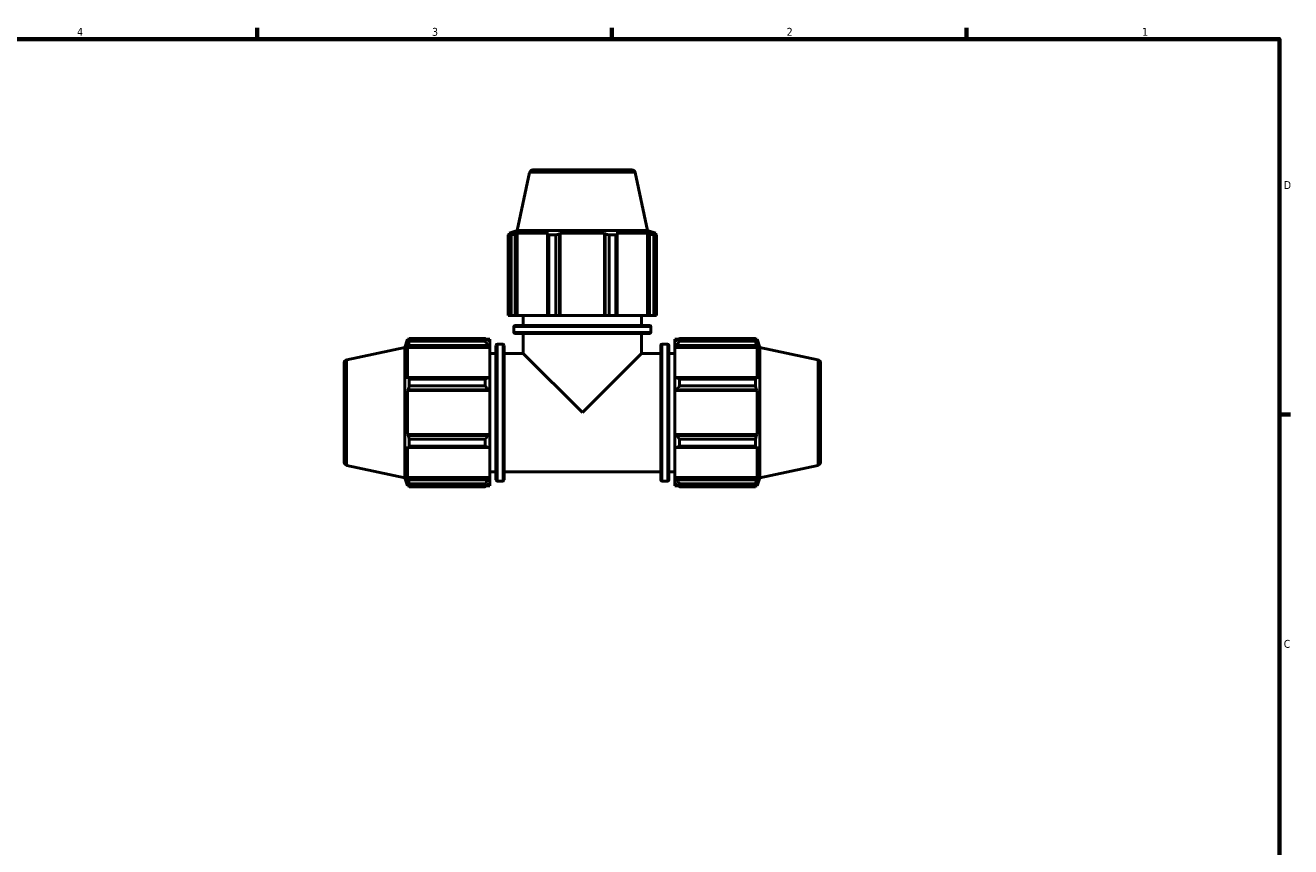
# Model space of a CAD drawing. Header units: inches. Extents: x 0.1 to 62.8, y -23.5 to 44.6.
# Tile 5 of 7: x 18.5 to 33.6, y 11.3 to 21.2. Entities that reach past the tile are written whole.
import ezdxf

# ---------------------------------------------------------------- set-up
doc = ezdxf.new("R2010")
doc.units = ezdxf.units.IN
doc.header["$MEASUREMENT"] = 0
for name, color, linetype, lineweight in [('Border (ANSI)', 7, 'Continuous', 70), ('Visible (ANSI)', 7, 'Continuous', 50), ('Visible Narrow (ANSI)', 7, 'Continuous', 35)]:
    doc.layers.add(name, color=color, linetype=linetype, lineweight=lineweight)
doc.styles.add('Note Text (ANSI)', font='tahoma.ttf')

# ---------------------------------------------------------------- blocks, each defined once
blk = doc.blocks.new('Borders Default Border')
at = {"layer": 'Border (ANSI)'}
for p, q in [((21.25, 21), (21.25, 21.134)), ((25.5, 21), (25.5, 21.134)), ((29.75, 21), (29.75, 21.134)), ((33.5, 16.5), (33.634, 16.5))]:
    blk.add_line(p, q, dxfattribs=at)
at = {"layer": 'Border (ANSI)', "flags": 128}
blk.add_lwpolyline([(0.5, 1), (0.5, 21), (33.5, 21), (33.5, 1), (0.5, 1)], dxfattribs=at)
at = {"layer": 'Border (ANSI)', "color": 5, "true_color": 0x0000ff, "char_height": 0.0945, "attachment_point": 7, "style": 'Note Text (ANSI)'}
for s, insert in [('4', (19.092, 21.04)), ('3', (23.346, 21.038)), ('2', (27.596, 21.04)), ('1', (31.854, 21.04)), ('D', (33.553, 19.203)), ('C', (33.552, 13.701))]:
    blk.add_mtext(s, dxfattribs=dict(at, insert=insert))

msp = doc.modelspace()

# ---------------------------------------------------------------- linework, layer by layer
at = {"layer": 'Visible (ANSI)'}
for p, q in [((24.5547, 19.4328), (25.739, 19.4328)), ((24.5138, 19.3997), (24.3662, 18.7053)), ((25.7799, 19.3997), (25.9275, 18.7053)), ((24.2918, 18.6519), (24.2577, 18.6519)), ((24.2577, 17.6868), (24.2577, 18.6519)), ((24.3662, 18.7053), (24.268, 18.6733)), ((24.3087, 18.6733), (24.268, 18.6733)), ((24.268, 18.6572), (24.268, 18.6733)), ((24.3087, 18.6733), (24.2816, 18.6641)), ((24.2918, 18.6519), (24.2918, 17.6868)), ((24.3422, 18.6641), (24.3673, 18.6733)), ((24.3422, 17.6868), (24.3422, 18.6641)), ((25.9275, 18.7053), (24.3662, 18.7053)), ((24.3673, 17.6868), (24.3673, 18.6733)), ((24.741, 18.6733), (24.3673, 18.6733)), ((24.741, 18.6733), (24.728, 18.6641)), ((24.728, 18.6641), (24.728, 17.6868)), ((24.8269, 18.6519), (24.7444, 18.6519)), ((24.7444, 17.6868), (24.7444, 18.6519)), ((24.8269, 18.6519), (24.8269, 17.6868)), ((24.8741, 18.6641), (24.8826, 18.6733)), ((24.8741, 17.6868), (24.8741, 18.6641)), ((24.8826, 17.6868), (24.8826, 18.6733)), ((25.4111, 18.6733), (24.8826, 18.6733)), ((25.4111, 17.6868), (25.4111, 18.6733)), ((25.4111, 18.6733), (25.4197, 18.6641)), ((25.4197, 18.6641), (25.4197, 17.6868)), ((25.5493, 18.6519), (25.4668, 18.6519)), ((25.4668, 17.6868), (25.4668, 18.6519)), ((25.5493, 18.6519), (25.5493, 17.6868)), ((25.5657, 18.6641), (25.5527, 18.6733)), ((25.9264, 18.6733), (25.5527, 18.6733)), ((25.5657, 17.6868), (25.5657, 18.6641)), ((25.9264, 17.6868), (25.9264, 18.6733)), ((25.9264, 18.6733), (25.9515, 18.6641)), ((25.9275, 18.7053), (26.0257, 18.6733)), ((25.9515, 18.6641), (25.9515, 17.6868)), ((26.0121, 18.6641), (25.985, 18.6733)), ((26.0257, 18.6733), (25.985, 18.6733)), ((26.036, 18.6519), (26.0019, 18.6519)), ((26.0019, 17.6868), (26.0019, 18.6519)), ((26.0257, 18.6572), (26.0257, 18.6733)), ((26.036, 18.6519), (26.036, 17.6868)), ((24.2918, 17.6868), (24.2577, 17.6868)), ((24.2918, 17.6868), (24.3422, 17.6868)), ((24.3673, 17.6868), (24.3422, 17.6868)), ((24.3673, 17.6868), (24.728, 17.6868)), ((24.4381, 17.5683), (24.4381, 17.6868)), ((24.728, 17.6868), (24.7444, 17.6868)), ((24.8269, 17.6868), (24.7444, 17.6868)), ((24.8269, 17.6868), (24.8741, 17.6868)), ((24.8826, 17.6868), (24.8741, 17.6868)), ((24.8826, 17.6868), (25.4111, 17.6868)), ((25.4197, 17.6868), (25.4111, 17.6868)), ((25.4197, 17.6868), (25.4668, 17.6868)), ((25.5493, 17.6868), (25.4668, 17.6868)), ((25.5493, 17.6868), (25.5657, 17.6868)), ((25.5657, 17.6868), (25.9264, 17.6868)), ((25.8556, 17.5683), (25.8556, 17.6868)), ((25.9515, 17.6868), (25.9264, 17.6868)), ((25.9515, 17.6868), (26.0019, 17.6868)), ((26.036, 17.6868), (26.0019, 17.6868)), ((24.3247, 17.488), (24.3247, 17.5516)), ((24.3414, 17.5683), (25.9523, 17.5683)), ((25.9523, 17.4713), (24.3414, 17.4713)), ((24.4381, 17.2315), (24.4381, 17.4713)), ((25.8556, 17.2315), (25.8556, 17.4713)), ((25.969, 17.488), (25.969, 17.5516)), ((22.3249, 17.1558), (23.0194, 17.3034)), ((23.0194, 17.3034), (23.0513, 17.4016)), ((23.0194, 17.3034), (23.0194, 15.7421)), ((23.0513, 17.4016), (23.0513, 17.3609)), ((23.0674, 17.4016), (23.0513, 17.4016)), ((23.0605, 17.388), (23.0513, 17.3609)), ((23.0513, 17.3023), (23.0605, 17.3275)), ((23.0513, 17.3023), (23.0513, 16.9286)), ((24.0379, 17.3023), (23.0513, 17.3023)), ((23.0605, 17.3275), (24.019, 17.3275)), ((23.0728, 17.4119), (23.9812, 17.4119)), ((23.0728, 17.4119), (23.0728, 17.3778)), ((23.9812, 17.3778), (23.0728, 17.3778)), ((23.9812, 17.3778), (23.9812, 17.4119)), ((24.0379, 17.4016), (23.9976, 17.4016)), ((24.0379, 17.37), (24.019, 17.388)), ((24.019, 17.3275), (24.0379, 17.3107)), ((24.0379, 17.37), (24.0379, 17.4016)), ((24.0379, 17.37), (24.0379, 17.3107)), ((24.0379, 17.3107), (24.0379, 17.3023)), ((24.0379, 16.9329), (24.0379, 17.3023)), ((24.1115, 15.7173), (24.1115, 17.3282)), ((24.1918, 17.3449), (24.1282, 17.3449)), ((24.2085, 17.3282), (24.2085, 15.7173)), ((26.0852, 15.7173), (26.0852, 17.3282)), ((26.1019, 17.3449), (26.1655, 17.3449)), ((26.1822, 17.3282), (26.1822, 15.7173)), ((26.2559, 17.4016), (26.2559, 17.37)), ((26.2559, 17.4016), (26.2961, 17.4016)), ((26.2748, 17.388), (26.2559, 17.37)), ((26.2559, 17.3107), (26.2559, 17.37)), ((26.2559, 17.3107), (26.2748, 17.3275)), ((26.2559, 17.3023), (26.2559, 17.3107)), ((26.2559, 17.3023), (26.2559, 16.9329)), ((26.2559, 17.3023), (27.2424, 17.3023)), ((26.2748, 17.3275), (27.2332, 17.3275)), ((26.3126, 17.4119), (26.3126, 17.3778)), ((26.3126, 17.4119), (27.2209, 17.4119)), ((27.2209, 17.3778), (26.3126, 17.3778)), ((27.2209, 17.3778), (27.2209, 17.4119)), ((27.2263, 17.4016), (27.2424, 17.4016)), ((27.2424, 17.3609), (27.2332, 17.388)), ((27.2332, 17.3275), (27.2424, 17.3023)), ((27.2424, 17.3609), (27.2424, 17.4016)), ((27.2744, 17.3034), (27.2424, 17.4016)), ((27.2424, 16.9286), (27.2424, 17.3023)), ((27.2744, 15.7421), (27.2744, 17.3034)), ((27.9688, 17.1558), (27.2744, 17.3034)), ((24.1115, 17.2315), (24.0379, 17.2315)), ((24.4381, 17.2315), (24.2085, 17.2315)), ((24.4381, 17.2315), (25.1469, 16.5228)), ((25.1469, 16.5228), (25.8556, 17.2315)), ((26.0852, 17.2315), (25.8556, 17.2315)), ((26.1822, 17.2315), (26.2559, 17.2315)), ((22.2919, 15.9306), (22.2919, 17.115)), ((28.0019, 17.115), (28.0019, 15.9306)), ((23.0605, 16.9417), (23.0513, 16.9286)), ((24.019, 16.9417), (23.0605, 16.9417)), ((23.0728, 16.9252), (23.9812, 16.9252)), ((23.0728, 16.9252), (23.0728, 16.8427)), ((23.9812, 16.8427), (23.0728, 16.8427)), ((23.9812, 16.8427), (23.9812, 16.9252)), ((24.0379, 16.9329), (24.019, 16.9417)), ((24.0379, 16.9329), (24.0379, 16.7899)), ((26.2748, 16.9417), (26.2559, 16.9329)), ((26.2559, 16.7899), (26.2559, 16.9329)), ((27.2332, 16.9417), (26.2748, 16.9417)), ((26.3126, 16.9252), (26.3126, 16.8427)), ((26.3126, 16.9252), (27.2209, 16.9252)), ((27.2209, 16.8427), (26.3126, 16.8427)), ((27.2209, 16.8427), (27.2209, 16.9252)), ((27.2424, 16.9286), (27.2332, 16.9417)), ((23.0513, 16.787), (23.0605, 16.7956)), ((23.0513, 16.787), (23.0513, 16.2585)), ((24.0379, 16.787), (23.0513, 16.787)), ((23.0605, 16.7956), (24.019, 16.7956)), ((24.019, 16.7956), (24.0379, 16.7899)), ((24.0379, 16.7899), (24.0379, 16.787)), ((24.0379, 16.2585), (24.0379, 16.787)), ((26.2559, 16.7899), (26.2748, 16.7956)), ((26.2559, 16.787), (26.2559, 16.7899)), ((26.2559, 16.787), (26.2559, 16.2585)), ((26.2559, 16.787), (27.2424, 16.787)), ((26.2748, 16.7956), (27.2332, 16.7956)), ((27.2332, 16.7956), (27.2424, 16.787)), ((27.2424, 16.2585), (27.2424, 16.787)), ((23.0605, 16.25), (23.0513, 16.2585)), ((24.0379, 16.2585), (23.0513, 16.2585)), ((24.019, 16.25), (23.0605, 16.25)), ((24.0379, 16.2556), (24.019, 16.25)), ((24.0379, 16.2585), (24.0379, 16.2556)), ((24.0379, 16.2556), (24.0379, 16.1126)), ((26.2559, 16.2556), (26.2559, 16.2585)), ((26.2559, 16.2585), (27.2424, 16.2585)), ((26.2748, 16.25), (26.2559, 16.2556)), ((26.2559, 16.1126), (26.2559, 16.2556)), ((27.2332, 16.25), (26.2748, 16.25)), ((27.2424, 16.2585), (27.2332, 16.25)), ((23.0513, 16.117), (23.0513, 15.7432)), ((23.0513, 16.117), (23.0605, 16.1039)), ((23.0605, 16.1039), (24.019, 16.1039)), ((23.0728, 16.2028), (23.9812, 16.2028)), ((23.0728, 16.2028), (23.0728, 16.1203)), ((23.9812, 16.1203), (23.0728, 16.1203)), ((23.9812, 16.1203), (23.9812, 16.2028)), ((24.019, 16.1039), (24.0379, 16.1126)), ((24.0379, 15.7432), (24.0379, 16.1126)), ((26.2559, 16.1126), (26.2748, 16.1039)), ((26.2559, 16.1126), (26.2559, 15.7432)), ((26.2748, 16.1039), (27.2332, 16.1039)), ((26.3126, 16.2028), (26.3126, 16.1203)), ((26.3126, 16.2028), (27.2209, 16.2028)), ((27.2209, 16.1203), (26.3126, 16.1203)), ((27.2209, 16.1203), (27.2209, 16.2028)), ((27.2332, 16.1039), (27.2424, 16.117)), ((27.2424, 15.7432), (27.2424, 16.117)), ((22.3249, 15.8898), (23.0194, 15.7421)), ((24.1115, 15.814), (24.0379, 15.814)), ((26.0852, 15.814), (24.2085, 15.814)), ((26.1822, 15.814), (26.2559, 15.814)), ((27.9688, 15.8898), (27.2744, 15.7421)), ((23.0194, 15.7421), (23.0513, 15.6439)), ((23.0605, 15.7181), (23.0513, 15.7432)), ((24.0379, 15.7432), (23.0513, 15.7432)), ((23.0513, 15.6846), (23.0513, 15.6439)), ((23.0513, 15.6846), (23.0605, 15.6576)), ((23.0674, 15.6439), (23.0513, 15.6439)), ((24.019, 15.7181), (23.0605, 15.7181)), ((23.0728, 15.6678), (23.9812, 15.6678)), ((23.0728, 15.6678), (23.0728, 15.6336)), ((23.9812, 15.6336), (23.0728, 15.6336)), ((23.9812, 15.6336), (23.9812, 15.6678)), ((24.0379, 15.6439), (23.9976, 15.6439)), ((24.0379, 15.7348), (24.019, 15.7181)), ((24.019, 15.6576), (24.0379, 15.6756)), ((24.0379, 15.7432), (24.0379, 15.7348)), ((24.0379, 15.7348), (24.0379, 15.6756)), ((24.0379, 15.6439), (24.0379, 15.6756)), ((24.1918, 15.7006), (24.1282, 15.7006)), ((26.1019, 15.7006), (26.1655, 15.7006)), ((26.2559, 15.7348), (26.2559, 15.7432)), ((26.2559, 15.7432), (27.2424, 15.7432)), ((26.2559, 15.6756), (26.2559, 15.7348)), ((26.2748, 15.7181), (26.2559, 15.7348)), ((26.2559, 15.6756), (26.2748, 15.6576)), ((26.2559, 15.6756), (26.2559, 15.6439)), ((26.2559, 15.6439), (26.2961, 15.6439)), ((27.2332, 15.7181), (26.2748, 15.7181)), ((26.3126, 15.6678), (26.3126, 15.6336)), ((26.3126, 15.6678), (27.2209, 15.6678)), ((27.2209, 15.6336), (26.3126, 15.6336)), ((27.2209, 15.6336), (27.2209, 15.6678)), ((27.2263, 15.6439), (27.2424, 15.6439)), ((27.2424, 15.7432), (27.2332, 15.7181)), ((27.2332, 15.6576), (27.2424, 15.6846)), ((27.2744, 15.7421), (27.2424, 15.6439)), ((27.2424, 15.6439), (27.2424, 15.6846))]:
    msp.add_line(p, q, dxfattribs=at)
for centre, radius, start, end in [((24.5547, 19.391), 0.0417, 90, 168), ((25.739, 19.391), 0.0417, 12, 90), ((24.3414, 17.5516), 0.0167, 90, 180), ((24.3414, 17.488), 0.0167, 180, 270), ((25.9523, 17.5516), 0.0167, 0, 90), ((25.9523, 17.488), 0.0167, 270, 0), ((24.1282, 17.3282), 0.0167, 90, 180), ((24.1918, 17.3282), 0.0167, 0, 90), ((26.1019, 17.3282), 0.0167, 90, 180), ((26.1655, 17.3282), 0.0167, 0, 90), ((22.3336, 17.115), 0.0417, 102, 180), ((27.9601, 17.115), 0.0417, 0, 78), ((22.3336, 15.9306), 0.0417, 180, 258), ((27.9601, 15.9306), 0.0417, 282, 0), ((24.1282, 15.7173), 0.0167, 180, 270), ((24.1918, 15.7173), 0.0167, 270, 0), ((26.1019, 15.7173), 0.0167, 180, 270), ((26.1655, 15.7173), 0.0167, 270, 0)]:
    msp.add_arc(centre, radius, start, end, dxfattribs=at)
for points, weights in [([(24.2577, 18.6519), (24.2699, 18.6582), (24.2816, 18.6641)], [1, 1.00210603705, 1.00339674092]), ([(24.3422, 18.6641), (24.3175, 18.6582), (24.2918, 18.6519)], [1.00339674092, 1.00210603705, 1]), ([(24.7444, 18.6519), (24.736, 18.6582), (24.728, 18.6641)], [1, 1.00210603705, 1.00339674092]), ([(24.8741, 18.6641), (24.8509, 18.6582), (24.8269, 18.6519)], [1.00339674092, 1.00210603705, 1]), ([(25.4668, 18.6519), (25.4428, 18.6582), (25.4197, 18.6641)], [1, 1.00210603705, 1.00339674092]), ([(25.5657, 18.6641), (25.5577, 18.6582), (25.5493, 18.6519)], [1.00339674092, 1.00210603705, 1]), ([(26.0019, 18.6519), (25.9762, 18.6582), (25.9515, 18.6641)], [1, 1.00210603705, 1.00339674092]), ([(26.0121, 18.6641), (26.0238, 18.6582), (26.036, 18.6519)], [1.00339674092, 1.00210603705, 1]), ([(23.0605, 17.388), (23.0664, 17.3997), (23.0728, 17.4119)], [1.00339674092, 1.00210603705, 1]), ([(23.0728, 17.3778), (23.0664, 17.3521), (23.0605, 17.3275)], [1, 1.00210603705, 1.00339674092]), ([(24.019, 17.388), (24.0008, 17.3997), (23.9812, 17.4119)], [1.00640256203, 1.01226026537, 1.01732091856]), ([(23.9812, 17.3778), (24.0008, 17.3521), (24.019, 17.3275)], [1.01732091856, 1.01226026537, 1.00640256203]), ([(26.3126, 17.4119), (26.2929, 17.3997), (26.2748, 17.388)], [1.01732091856, 1.01226026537, 1.00640256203]), ([(26.2748, 17.3275), (26.2929, 17.3521), (26.3126, 17.3778)], [1.00640256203, 1.01226026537, 1.01732091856]), ([(27.2209, 17.4119), (27.2273, 17.3997), (27.2332, 17.388)], [1, 1.00210603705, 1.00339674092]), ([(27.2332, 17.3275), (27.2273, 17.3521), (27.2209, 17.3778)], [1.00339674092, 1.00210603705, 1]), ([(23.0605, 16.9417), (23.0664, 16.9336), (23.0728, 16.9252)], [1.00339674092, 1.00210603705, 1]), ([(23.0728, 16.8427), (23.0664, 16.8187), (23.0605, 16.7956)], [1, 1.00210603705, 1.00339674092]), ([(24.019, 16.9417), (24.0008, 16.9336), (23.9812, 16.9252)], [1.00640256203, 1.01226026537, 1.01732091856]), ([(23.9812, 16.8427), (24.0008, 16.8187), (24.019, 16.7956)], [1.01732091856, 1.01226026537, 1.00640256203]), ([(26.3126, 16.9252), (26.2929, 16.9336), (26.2748, 16.9417)], [1.01732091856, 1.01226026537, 1.00640256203]), ([(26.2748, 16.7956), (26.2929, 16.8187), (26.3126, 16.8427)], [1.00640256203, 1.01226026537, 1.01732091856]), ([(27.2209, 16.9252), (27.2273, 16.9336), (27.2332, 16.9417)], [1, 1.00210603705, 1.00339674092]), ([(27.2332, 16.7956), (27.2273, 16.8187), (27.2209, 16.8427)], [1.00339674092, 1.00210603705, 1]), ([(23.0605, 16.25), (23.0664, 16.2269), (23.0728, 16.2028)], [1.00339674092, 1.00210603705, 1]), ([(24.019, 16.25), (24.0008, 16.2269), (23.9812, 16.2028)], [1.00640256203, 1.01226026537, 1.01732091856]), ([(26.3126, 16.2028), (26.2929, 16.2269), (26.2748, 16.25)], [1.01732091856, 1.01226026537, 1.00640256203]), ([(27.2209, 16.2028), (27.2273, 16.2269), (27.2332, 16.25)], [1, 1.00210603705, 1.00339674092]), ([(23.0728, 16.1203), (23.0664, 16.1119), (23.0605, 16.1039)], [1, 1.00210603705, 1.00339674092]), ([(23.9812, 16.1203), (24.0008, 16.1119), (24.019, 16.1039)], [1.01732091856, 1.01226026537, 1.00640256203]), ([(26.2748, 16.1039), (26.2929, 16.1119), (26.3126, 16.1203)], [1.00640256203, 1.01226026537, 1.01732091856]), ([(27.2332, 16.1039), (27.2273, 16.1119), (27.2209, 16.1203)], [1.00339674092, 1.00210603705, 1]), ([(23.0605, 15.7181), (23.0664, 15.6934), (23.0728, 15.6678)], [1.00339674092, 1.00210603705, 1]), ([(23.0728, 15.6336), (23.0664, 15.6458), (23.0605, 15.6576)], [1, 1.00210603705, 1.00339674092]), ([(24.019, 15.7181), (24.0008, 15.6934), (23.9812, 15.6678)], [1.00640256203, 1.01226026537, 1.01732091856]), ([(23.9812, 15.6336), (24.0008, 15.6458), (24.019, 15.6576)], [1.01732091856, 1.01226026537, 1.00640256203]), ([(26.3126, 15.6678), (26.2929, 15.6934), (26.2748, 15.7181)], [1.01732091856, 1.01226026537, 1.00640256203]), ([(26.2748, 15.6576), (26.2929, 15.6458), (26.3126, 15.6336)], [1.00640256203, 1.01226026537, 1.01732091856]), ([(27.2209, 15.6678), (27.2273, 15.6934), (27.2332, 15.7181)], [1, 1.00210603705, 1.00339674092]), ([(27.2332, 15.6576), (27.2273, 15.6458), (27.2209, 15.6336)], [1.00339674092, 1.00210603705, 1])]:
    msp.add_rational_spline(points, weights, degree=2, dxfattribs=at)
at = {"layer": 'Visible Narrow (ANSI)'}
for p, q in [((25.7721, 19.3997), (24.5216, 19.3997)), ((25.9589, 17.5516), (24.3348, 17.5516)), ((24.3348, 17.488), (25.9589, 17.488)), ((24.1282, 17.3348), (24.1282, 15.7107)), ((24.1918, 15.7107), (24.1918, 17.3348)), ((26.1019, 17.3348), (26.1019, 15.7107)), ((26.1655, 15.7107), (26.1655, 17.3348)), ((22.3249, 17.148), (22.3249, 15.8975)), ((27.9688, 15.8975), (27.9688, 17.148))]:
    msp.add_line(p, q, dxfattribs=at)

# ---------------------------------------------------------------- block references
msp.add_blockref('Borders Default Border', (0, 0))

doc.saveas('drawing.dxf')
